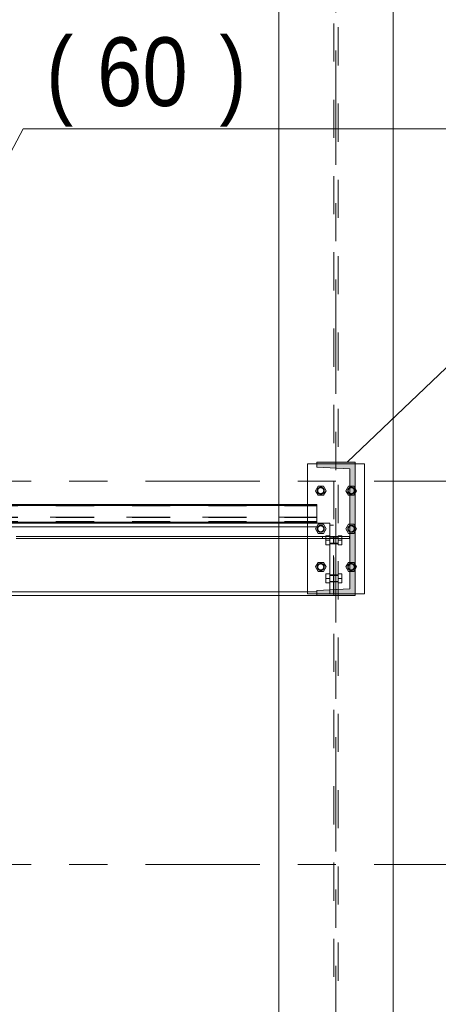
# Model space of a CAD drawing. Header units: millimetres. Extents: x -923 to -82, y -1402 to -808.
# Tile 95 of 109: x -368 to -357, y -919 to -893. Entities that reach past the tile are written whole.
import ezdxf

# ---------------------------------------------------------------- set-up
doc = ezdxf.new("R2010")
doc.units = ezdxf.units.MM
for name, pattern in [('XKITLINE00', [0]), ('XKITLINE01', [4, 1, -1, 1, -1]), ('XKITLINE02', [4, 2, -2]), ('XKITLINE03', [6, 3, -1, 1, -1])]:
    doc.linetypes.add(name, pattern=pattern)
for name, color, linetype, lineweight in [('Bout', 3, 'Continuous', 0), ('Onderdeel', 2, 'Continuous', 0), ('Onderdeel label', 2, 'Continuous', 0), ('Stramien', 4, 'Continuous', 0)]:
    doc.layers.add(name, color=color, linetype=linetype, lineweight=lineweight)
doc.styles.add('ARIAL', font='arial.ttf')

msp = doc.modelspace()

# ---------------------------------------------------------------- hatches: boundary and pattern name
at = {"layer": 'Onderdeel'}
for points in [[(-360.583, -904.449), (-360.583, -904.314), (-359.583, -904.314), (-359.583, -907.814), (-360.583, -907.814), (-360.583, -907.679), (-359.723, -907.636), (-359.723, -904.492)], [(-383.433, -905.456), (-383.433, -905.446), (-360.583, -905.446), (-360.583, -905.456)]]:
    msp.add_hatch(color=256, dxfattribs=at).paths.add_polyline_path(points, flags=17)

# ---------------------------------------------------------------- linework, layer by layer
at = {"layer": 'Bout', "linetype": 'XKITLINE00', "lineweight": 0}
for p, q in [((-360.621, -905.064), (-360.552, -904.944)), ((-360.552, -905.184), (-360.621, -905.064)), ((-360.552, -904.944), (-360.413, -904.944)), ((-360.413, -904.944), (-360.344, -905.064)), ((-360.344, -905.064), (-360.413, -905.184)), ((-359.821, -905.064), (-359.752, -904.944)), ((-359.752, -905.184), (-359.821, -905.064)), ((-359.752, -904.944), (-359.723, -904.944)), ((-359.583, -904.997), (-359.544, -905.064)), ((-359.544, -905.064), (-359.583, -905.13)), ((-360.413, -905.184), (-360.552, -905.184)), ((-359.723, -905.184), (-359.752, -905.184)), ((-360.621, -906.064), (-360.552, -905.944)), ((-360.552, -906.184), (-360.621, -906.064)), ((-360.552, -905.944), (-360.413, -905.944)), ((-360.413, -905.944), (-360.344, -906.064)), ((-360.344, -906.064), (-360.413, -906.184)), ((-359.821, -906.064), (-359.752, -905.944)), ((-359.752, -906.184), (-359.821, -906.064)), ((-359.752, -905.944), (-359.723, -905.944)), ((-359.583, -905.997), (-359.544, -906.064)), ((-359.544, -906.064), (-359.583, -906.13)), ((-360.413, -906.184), (-360.552, -906.184)), ((-359.723, -906.184), (-359.752, -906.184)), ((-360.621, -907.064), (-360.552, -906.944)), ((-360.552, -907.184), (-360.621, -907.064)), ((-360.552, -906.944), (-360.413, -906.944)), ((-360.413, -906.944), (-360.344, -907.064)), ((-360.344, -907.064), (-360.413, -907.184)), ((-359.821, -907.064), (-359.752, -906.944)), ((-359.752, -907.184), (-359.821, -907.064)), ((-359.752, -906.944), (-359.723, -906.944)), ((-359.583, -906.997), (-359.544, -907.064)), ((-359.544, -907.064), (-359.583, -907.13)), ((-360.413, -907.184), (-360.552, -907.184)), ((-359.723, -907.184), (-359.752, -907.184))]:
    msp.add_line(p, q, dxfattribs=at)
at = {"layer": 'Bout', "linetype": 'XKITLINE02', "lineweight": 0}
for p, q in [((-360.621, -905.064), (-360.552, -904.944)), ((-360.552, -904.944), (-360.621, -905.064)), ((-360.552, -904.944), (-360.621, -905.064)), ((-360.552, -905.184), (-360.621, -905.064)), ((-360.621, -905.064), (-360.552, -905.184)), ((-360.621, -905.064), (-360.552, -905.184)), ((-360.552, -904.944), (-360.413, -904.944)), ((-360.552, -904.944), (-360.413, -904.944)), ((-360.552, -904.944), (-360.413, -904.944)), ((-360.413, -904.944), (-360.552, -904.944)), ((-360.552, -904.944), (-360.413, -904.944)), ((-360.413, -904.944), (-360.552, -904.944)), ((-360.552, -904.944), (-360.413, -904.944)), ((-360.413, -904.944), (-360.344, -905.064)), ((-360.344, -905.064), (-360.413, -904.944)), ((-360.344, -905.064), (-360.413, -904.944)), ((-360.344, -905.064), (-360.413, -905.184)), ((-360.413, -905.184), (-360.344, -905.064)), ((-360.413, -905.184), (-360.344, -905.064)), ((-359.821, -905.064), (-359.752, -904.944)), ((-359.752, -904.944), (-359.821, -905.064)), ((-359.752, -904.944), (-359.821, -905.064)), ((-359.752, -905.184), (-359.821, -905.064)), ((-359.821, -905.064), (-359.752, -905.184)), ((-359.821, -905.064), (-359.752, -905.184)), ((-359.752, -904.944), (-359.613, -904.944)), ((-359.752, -904.944), (-359.613, -904.944)), ((-359.613, -904.944), (-359.752, -904.944)), ((-359.752, -904.944), (-359.613, -904.944)), ((-359.613, -904.944), (-359.752, -904.944)), ((-359.752, -904.944), (-359.613, -904.944)), ((-359.723, -904.944), (-359.613, -904.944)), ((-359.613, -904.944), (-359.583, -904.997)), ((-359.613, -904.944), (-359.544, -905.064)), ((-359.544, -905.064), (-359.613, -904.944)), ((-359.544, -905.064), (-359.613, -904.944)), ((-359.544, -905.064), (-359.613, -905.184)), ((-359.613, -905.184), (-359.544, -905.064)), ((-359.613, -905.184), (-359.544, -905.064)), ((-360.552, -905.184), (-360.413, -905.184)), ((-360.413, -905.184), (-360.552, -905.184)), ((-360.552, -905.184), (-360.413, -905.184)), ((-360.552, -905.184), (-360.413, -905.184)), ((-360.552, -905.184), (-360.413, -905.184)), ((-360.552, -905.184), (-360.413, -905.184)), ((-360.413, -905.184), (-360.552, -905.184)), ((-359.613, -905.184), (-359.752, -905.184)), ((-359.752, -905.184), (-359.613, -905.184)), ((-359.752, -905.184), (-359.613, -905.184)), ((-359.752, -905.184), (-359.613, -905.184)), ((-359.752, -905.184), (-359.613, -905.184)), ((-359.752, -905.184), (-359.613, -905.184)), ((-359.613, -905.184), (-359.723, -905.184)), ((-359.583, -905.13), (-359.613, -905.184)), ((-360.621, -906.064), (-360.552, -905.944)), ((-360.552, -905.944), (-360.621, -906.064)), ((-360.552, -905.944), (-360.621, -906.064)), ((-360.552, -906.184), (-360.621, -906.064)), ((-360.621, -906.064), (-360.552, -906.184)), ((-360.621, -906.064), (-360.552, -906.184)), ((-360.552, -905.944), (-360.413, -905.944)), ((-360.552, -905.944), (-360.413, -905.944)), ((-360.552, -905.944), (-360.413, -905.944)), ((-360.413, -905.944), (-360.552, -905.944)), ((-360.552, -905.944), (-360.413, -905.944)), ((-360.413, -905.944), (-360.552, -905.944)), ((-360.552, -905.944), (-360.413, -905.944)), ((-360.413, -905.944), (-360.344, -906.064)), ((-360.344, -906.064), (-360.413, -905.944)), ((-360.344, -906.064), (-360.413, -905.944)), ((-360.344, -906.064), (-360.413, -906.184)), ((-360.413, -906.184), (-360.344, -906.064)), ((-360.413, -906.184), (-360.344, -906.064)), ((-359.821, -906.064), (-359.752, -905.944)), ((-359.752, -905.944), (-359.821, -906.064)), ((-359.752, -905.944), (-359.821, -906.064)), ((-359.752, -906.184), (-359.821, -906.064)), ((-359.821, -906.064), (-359.752, -906.184)), ((-359.821, -906.064), (-359.752, -906.184)), ((-359.752, -905.944), (-359.613, -905.944)), ((-359.752, -905.944), (-359.613, -905.944)), ((-359.613, -905.944), (-359.752, -905.944)), ((-359.752, -905.944), (-359.613, -905.944)), ((-359.613, -905.944), (-359.752, -905.944)), ((-359.752, -905.944), (-359.613, -905.944)), ((-359.723, -905.944), (-359.613, -905.944)), ((-359.613, -905.944), (-359.583, -905.997)), ((-359.613, -905.944), (-359.544, -906.064)), ((-359.544, -906.064), (-359.613, -905.944)), ((-359.544, -906.064), (-359.613, -905.944)), ((-359.544, -906.064), (-359.613, -906.184)), ((-359.613, -906.184), (-359.544, -906.064)), ((-359.613, -906.184), (-359.544, -906.064)), ((-360.552, -906.184), (-360.413, -906.184)), ((-360.413, -906.184), (-360.552, -906.184)), ((-360.552, -906.184), (-360.413, -906.184)), ((-360.552, -906.184), (-360.413, -906.184)), ((-360.552, -906.184), (-360.413, -906.184)), ((-360.552, -906.184), (-360.413, -906.184)), ((-360.552, -906.184), (-360.413, -906.184)), ((-360.248, -906.244), (-360.348, -906.244)), ((-360.348, -906.244), (-360.348, -906.484)), ((-360.248, -906.244), (-360.248, -906.484)), ((-360.248, -906.274), (-360.148, -906.274)), ((-360.248, -906.284), (-360.028, -906.284)), ((-360.148, -906.274), (-360.148, -906.454)), ((-360.138, -906.274), (-360.028, -906.274)), ((-360.138, -906.278), (-360.138, -906.274)), ((-360.138, -906.274), (-360.138, -906.454)), ((-359.928, -906.244), (-360.028, -906.244)), ((-360.028, -906.244), (-360.028, -906.484)), ((-359.928, -906.244), (-359.928, -906.484)), ((-359.613, -906.184), (-359.752, -906.184)), ((-359.752, -906.184), (-359.613, -906.184)), ((-359.752, -906.184), (-359.613, -906.184)), ((-359.752, -906.184), (-359.613, -906.184)), ((-359.752, -906.184), (-359.613, -906.184)), ((-359.752, -906.184), (-359.613, -906.184)), ((-359.613, -906.184), (-359.723, -906.184)), ((-359.583, -906.13), (-359.613, -906.184)), ((-360.348, -906.364), (-360.248, -906.364)), ((-360.348, -906.484), (-360.248, -906.484)), ((-360.248, -906.444), (-360.028, -906.444)), ((-360.248, -906.454), (-360.148, -906.454)), ((-360.138, -906.454), (-360.028, -906.454)), ((-360.028, -906.364), (-359.928, -906.364)), ((-360.028, -906.484), (-359.928, -906.484)), ((-360.621, -907.064), (-360.552, -906.944)), ((-360.552, -906.944), (-360.621, -907.064)), ((-360.552, -906.944), (-360.621, -907.064)), ((-360.552, -907.184), (-360.621, -907.064)), ((-360.621, -907.064), (-360.552, -907.184)), ((-360.621, -907.064), (-360.552, -907.184)), ((-360.552, -906.944), (-360.413, -906.944)), ((-360.552, -906.944), (-360.413, -906.944)), ((-360.552, -906.944), (-360.413, -906.944)), ((-360.413, -906.944), (-360.552, -906.944)), ((-360.552, -906.944), (-360.413, -906.944)), ((-360.413, -906.944), (-360.552, -906.944)), ((-360.552, -906.944), (-360.413, -906.944)), ((-360.413, -906.944), (-360.344, -907.064)), ((-360.344, -907.064), (-360.413, -906.944)), ((-360.344, -907.064), (-360.413, -906.944)), ((-360.344, -907.064), (-360.413, -907.184)), ((-360.413, -907.184), (-360.344, -907.064)), ((-360.413, -907.184), (-360.344, -907.064)), ((-359.821, -907.064), (-359.752, -906.944)), ((-359.752, -906.944), (-359.821, -907.064)), ((-359.752, -906.944), (-359.821, -907.064)), ((-359.752, -907.184), (-359.821, -907.064)), ((-359.821, -907.064), (-359.752, -907.184)), ((-359.821, -907.064), (-359.752, -907.184)), ((-359.752, -906.944), (-359.613, -906.944)), ((-359.752, -906.944), (-359.613, -906.944)), ((-359.613, -906.944), (-359.752, -906.944)), ((-359.613, -906.944), (-359.752, -906.944)), ((-359.723, -906.944), (-359.613, -906.944)), ((-359.613, -906.944), (-359.583, -906.997)), ((-359.613, -906.944), (-359.544, -907.064)), ((-359.544, -907.064), (-359.613, -906.944)), ((-359.544, -907.064), (-359.613, -906.944)), ((-359.544, -907.064), (-359.613, -907.184)), ((-359.613, -907.184), (-359.544, -907.064)), ((-359.613, -907.184), (-359.544, -907.064)), ((-359.583, -907.13), (-359.613, -907.184)), ((-360.552, -907.184), (-360.413, -907.184)), ((-360.413, -907.184), (-360.552, -907.184)), ((-360.552, -907.184), (-360.413, -907.184)), ((-360.552, -907.184), (-360.413, -907.184)), ((-360.552, -907.184), (-360.413, -907.184)), ((-360.552, -907.184), (-360.413, -907.184)), ((-360.552, -907.184), (-360.413, -907.184)), ((-360.248, -907.244), (-360.348, -907.244)), ((-360.348, -907.244), (-360.348, -907.484)), ((-360.348, -907.364), (-360.248, -907.364)), ((-360.248, -907.244), (-360.248, -907.484)), ((-360.248, -907.274), (-360.148, -907.274)), ((-360.248, -907.284), (-360.028, -907.284)), ((-360.148, -907.274), (-360.148, -907.454)), ((-360.138, -907.274), (-360.028, -907.274)), ((-360.138, -907.278), (-360.138, -907.274)), ((-360.138, -907.274), (-360.138, -907.454)), ((-359.928, -907.244), (-360.028, -907.244)), ((-360.028, -907.244), (-360.028, -907.484)), ((-360.028, -907.364), (-359.928, -907.364)), ((-359.928, -907.244), (-359.928, -907.484)), ((-359.613, -907.184), (-359.752, -907.184)), ((-359.752, -907.184), (-359.613, -907.184)), ((-359.752, -907.184), (-359.613, -907.184)), ((-359.752, -907.184), (-359.613, -907.184)), ((-359.613, -907.184), (-359.723, -907.184)), ((-360.348, -907.484), (-360.248, -907.484)), ((-360.248, -907.444), (-360.028, -907.444)), ((-360.248, -907.454), (-360.148, -907.454)), ((-360.138, -907.454), (-360.028, -907.454)), ((-360.028, -907.484), (-359.928, -907.484))]:
    msp.add_line(p, q, dxfattribs=at)
for centre, radius, start, end in [((-360.483, -905.064), 0.09, 72, 252), ((-360.483, -905.064), 0.09, 90, 270), ((-360.483, -905.064), 0.09, 72, 252), ((-360.483, -905.064), 0.09, 90, 270), ((-360.483, -905.064), 0.09, 90, 270), ((-360.483, -905.064), 0.09, 90, 270), ((-360.483, -905.064), 0.09, 108, 288), ((-360.483, -905.064), 0.09, 108, 288), ((-360.483, -905.064), 0.08, 30, 210), ((-360.483, -905.064), 0.08, 0, 180), ((-360.483, -905.064), 0.08, 0, 180), ((-360.483, -905.064), 0.08, 150, 330), ((-360.483, -905.064), 0.08, 180, 0), ((-360.483, -905.064), 0.08, 180, 0), ((-360.483, -905.064), 0.08, 330, 150), ((-360.483, -905.064), 0.08, 210, 30), ((-360.483, -905.064), 0.09, 288, 108), ((-360.483, -905.064), 0.09, 288, 108), ((-360.483, -905.064), 0.09, 252, 72), ((-360.483, -905.064), 0.09, 252, 72), ((-360.483, -905.064), 0.09, 270, 90), ((-360.483, -905.064), 0.09, 270, 90), ((-360.483, -905.064), 0.09, 270, 90), ((-360.483, -905.064), 0.09, 270, 90), ((-359.683, -905.064), 0.09, 72, 252), ((-359.683, -905.064), 0.09, 90, 270), ((-359.683, -905.064), 0.09, 72, 252), ((-359.683, -905.064), 0.09, 90, 270), ((-359.683, -905.064), 0.09, 90, 270), ((-359.683, -905.064), 0.09, 90, 270), ((-359.683, -905.064), 0.09, 108, 288), ((-359.683, -905.064), 0.09, 108, 288), ((-359.683, -905.064), 0.08, 30, 210), ((-359.683, -905.064), 0.08, 0, 180), ((-359.683, -905.064), 0.08, 0, 180), ((-359.683, -905.064), 0.08, 150, 330), ((-359.683, -905.064), 0.08, 180, 0), ((-359.683, -905.064), 0.08, 180, 0), ((-359.683, -905.064), 0.08, 330, 150), ((-359.683, -905.064), 0.08, 210, 30), ((-359.683, -905.064), 0.09, 288, 108), ((-359.683, -905.064), 0.09, 288, 108), ((-359.683, -905.064), 0.09, 252, 72), ((-359.683, -905.064), 0.09, 252, 72), ((-359.683, -905.064), 0.09, 270, 90), ((-359.683, -905.064), 0.09, 270, 90), ((-359.683, -905.064), 0.09, 270, 90), ((-359.683, -905.064), 0.09, 270, 90), ((-360.483, -906.064), 0.09, 72, 252), ((-360.483, -906.064), 0.09, 90, 270), ((-360.483, -906.064), 0.09, 72, 252), ((-360.483, -906.064), 0.09, 90, 270), ((-360.483, -906.064), 0.09, 90, 270), ((-360.483, -906.064), 0.09, 90, 270), ((-360.483, -906.064), 0.09, 108, 288), ((-360.483, -906.064), 0.09, 108, 288), ((-360.483, -906.064), 0.08, 30, 210), ((-360.483, -906.064), 0.08, 0, 180), ((-360.483, -906.064), 0.08, 0, 180), ((-360.483, -906.064), 0.08, 150, 330), ((-360.483, -906.064), 0.08, 180, 0), ((-360.483, -906.064), 0.08, 180, 0), ((-360.483, -906.064), 0.08, 330, 150), ((-360.483, -906.064), 0.08, 210, 30), ((-360.483, -906.064), 0.09, 288, 108), ((-360.483, -906.064), 0.09, 288, 108), ((-360.483, -906.064), 0.09, 252, 72), ((-360.483, -906.064), 0.09, 252, 72), ((-360.483, -906.064), 0.09, 270, 90), ((-360.483, -906.064), 0.09, 270, 90), ((-360.483, -906.064), 0.09, 270, 90), ((-360.483, -906.064), 0.09, 270, 90), ((-359.683, -906.064), 0.09, 72, 252), ((-359.683, -906.064), 0.09, 90, 270), ((-359.683, -906.064), 0.09, 72, 252), ((-359.683, -906.064), 0.09, 90, 270), ((-359.683, -906.064), 0.09, 90, 270), ((-359.683, -906.064), 0.09, 90, 270), ((-359.683, -906.064), 0.09, 108, 288), ((-359.683, -906.064), 0.09, 108, 288), ((-359.683, -906.064), 0.08, 30, 210), ((-359.683, -906.064), 0.08, 0, 180), ((-359.683, -906.064), 0.08, 0, 180), ((-359.683, -906.064), 0.08, 150, 330), ((-359.683, -906.064), 0.08, 180, 0), ((-359.683, -906.064), 0.08, 180, 0), ((-359.683, -906.064), 0.08, 330, 150), ((-359.683, -906.064), 0.08, 210, 30), ((-359.683, -906.064), 0.09, 288, 108), ((-359.683, -906.064), 0.09, 288, 108), ((-359.683, -906.064), 0.09, 252, 72), ((-359.683, -906.064), 0.09, 252, 72), ((-359.683, -906.064), 0.09, 270, 90), ((-359.683, -906.064), 0.09, 270, 90), ((-359.683, -906.064), 0.09, 270, 90), ((-359.683, -906.064), 0.09, 270, 90), ((-360.483, -907.064), 0.09, 72, 252), ((-360.483, -907.064), 0.09, 90, 270), ((-360.483, -907.064), 0.09, 72, 252), ((-360.483, -907.064), 0.09, 90, 270), ((-360.483, -907.064), 0.09, 90, 270), ((-360.483, -907.064), 0.09, 90, 270), ((-360.483, -907.064), 0.09, 108, 288), ((-360.483, -907.064), 0.09, 108, 288), ((-360.483, -907.064), 0.08, 30, 210), ((-360.483, -907.064), 0.08, 0, 180), ((-360.483, -907.064), 0.08, 0, 180), ((-360.483, -907.064), 0.08, 150, 330), ((-360.483, -907.064), 0.08, 180, 0), ((-360.483, -907.064), 0.08, 180, 0), ((-360.483, -907.064), 0.08, 330, 150), ((-360.483, -907.064), 0.08, 210, 30), ((-360.483, -907.064), 0.09, 288, 108), ((-360.483, -907.064), 0.09, 288, 108), ((-360.483, -907.064), 0.09, 252, 72), ((-360.483, -907.064), 0.09, 252, 72), ((-360.483, -907.064), 0.09, 270, 90), ((-360.483, -907.064), 0.09, 270, 90), ((-360.483, -907.064), 0.09, 270, 90), ((-360.483, -907.064), 0.09, 270, 90), ((-359.683, -907.064), 0.09, 72, 252), ((-359.683, -907.064), 0.09, 90, 270), ((-359.683, -907.064), 0.09, 72, 252), ((-359.683, -907.064), 0.09, 90, 270), ((-359.683, -907.064), 0.09, 90, 270), ((-359.683, -907.064), 0.09, 90, 270), ((-359.683, -907.064), 0.09, 108, 288), ((-359.683, -907.064), 0.09, 108, 288), ((-359.683, -907.064), 0.08, 30, 210), ((-359.683, -907.064), 0.08, 0, 180), ((-359.683, -907.064), 0.08, 0, 180), ((-359.683, -907.064), 0.08, 150, 330), ((-359.683, -907.064), 0.08, 180, 0), ((-359.683, -907.064), 0.08, 180, 0), ((-359.683, -907.064), 0.08, 330, 150), ((-359.683, -907.064), 0.08, 210, 30), ((-359.683, -907.064), 0.09, 288, 108), ((-359.683, -907.064), 0.09, 288, 108), ((-359.683, -907.064), 0.09, 252, 72), ((-359.683, -907.064), 0.09, 252, 72), ((-359.683, -907.064), 0.09, 270, 90), ((-359.683, -907.064), 0.09, 270, 90), ((-359.683, -907.064), 0.09, 270, 90), ((-359.683, -907.064), 0.09, 270, 90)]:
    msp.add_arc(centre, radius, start, end, dxfattribs=at)
at = {"layer": 'Onderdeel', "linetype": 'XKITLINE00', "lineweight": 0}
for p, q in [((-361.583, -874.813), (-361.583, -905.429)), ((-358.583, -874.814), (-358.583, -985.814)), ((-360.833, -904.364), (-360.833, -905.429)), ((-360.833, -904.364), (-360.583, -904.364)), ((-360.583, -904.449), (-360.583, -904.314)), ((-360.583, -904.314), (-359.583, -904.314)), ((-359.723, -904.492), (-360.583, -904.449)), ((-359.723, -907.636), (-359.723, -904.492)), ((-359.583, -904.314), (-359.583, -907.814)), ((-359.583, -904.364), (-359.333, -904.364)), ((-359.333, -904.364), (-359.333, -907.764)), ((-383.433, -905.429), (-360.583, -905.429)), ((-383.433, -905.435), (-360.583, -905.435)), ((-383.433, -905.446), (-360.583, -905.446)), ((-383.433, -905.456), (-360.583, -905.456)), ((-383.433, -905.456), (-360.583, -905.456)), ((-360.583, -905.429), (-360.583, -905.435)), ((-360.583, -905.435), (-360.583, -905.456)), ((-360.583, -905.456), (-360.583, -905.914)), ((-383.433, -905.887), (-360.583, -905.887)), ((-383.433, -905.906), (-360.583, -905.906)), ((-372.238, -905.914), (-360.583, -905.914)), ((-372.238, -906.014), (-361.583, -906.014)), ((-361.583, -905.914), (-361.583, -906.264)), ((-360.833, -905.914), (-360.833, -906.264)), ((-368.479, -906.264), (-360.429, -906.264)), ((-368.479, -906.314), (-360.429, -906.314)), ((-361.583, -906.314), (-361.583, -944.429)), ((-360.833, -906.314), (-360.833, -907.764)), ((-360.583, -907.679), (-359.723, -907.636)), ((-372.238, -907.714), (-361.583, -907.714)), ((-372.238, -907.814), (-361.583, -907.814)), ((-360.833, -907.764), (-360.583, -907.764)), ((-360.583, -907.814), (-360.583, -907.679)), ((-360.583, -907.814), (-359.583, -907.814)), ((-359.583, -907.764), (-359.333, -907.764))]:
    msp.add_line(p, q, dxfattribs=at)
at = {"layer": 'Onderdeel', "linetype": 'XKITLINE01', "lineweight": 0}
for p, q in [((-360.138, -874.814), (-360.138, -985.914)), ((-360.028, -985.914), (-360.028, -874.814)), ((-360.833, -907.764), (-360.833, -904.364)), ((-359.333, -904.364), (-360.833, -904.364)), ((-359.583, -904.314), (-360.583, -904.314)), ((-360.583, -904.314), (-360.583, -904.449)), ((-360.583, -904.364), (-359.583, -904.364)), ((-360.583, -904.449), (-359.723, -904.492)), ((-359.723, -904.492), (-359.723, -907.636)), ((-359.583, -907.814), (-359.583, -904.314)), ((-359.333, -907.764), (-359.333, -904.364)), ((-383.433, -905.429), (-360.583, -905.429)), ((-383.433, -905.429), (-360.583, -905.429)), ((-383.433, -905.429), (-360.583, -905.429)), ((-383.433, -905.429), (-360.583, -905.429)), ((-383.433, -905.431), (-360.583, -905.431)), ((-383.433, -905.431), (-360.583, -905.431)), ((-383.433, -905.431), (-360.583, -905.431)), ((-383.433, -905.431), (-360.583, -905.431)), ((-383.433, -905.431), (-360.583, -905.431)), ((-383.433, -905.435), (-360.583, -905.435)), ((-383.433, -905.435), (-360.583, -905.435)), ((-383.433, -905.435), (-360.583, -905.435)), ((-383.433, -905.435), (-360.583, -905.435)), ((-383.433, -905.436), (-360.583, -905.436)), ((-383.433, -905.436), (-360.583, -905.436)), ((-383.433, -905.436), (-360.583, -905.436)), ((-383.433, -905.436), (-360.583, -905.436)), ((-383.433, -905.436), (-360.583, -905.436)), ((-383.433, -905.436), (-360.583, -905.436)), ((-383.433, -905.436), (-360.583, -905.436)), ((-383.433, -905.436), (-360.583, -905.436)), ((-383.433, -905.436), (-360.583, -905.436)), ((-383.433, -905.439), (-360.583, -905.439)), ((-383.433, -905.439), (-360.583, -905.439)), ((-383.433, -905.439), (-360.583, -905.439)), ((-383.433, -905.439), (-360.583, -905.439)), ((-383.433, -905.439), (-360.583, -905.439)), ((-383.433, -905.441), (-360.583, -905.441)), ((-383.433, -905.441), (-360.583, -905.441)), ((-383.433, -905.441), (-360.583, -905.441)), ((-383.433, -905.441), (-360.583, -905.441)), ((-383.433, -905.441), (-360.583, -905.441)), ((-383.433, -905.442), (-360.583, -905.442)), ((-383.433, -905.442), (-360.583, -905.442)), ((-383.433, -905.442), (-360.583, -905.442)), ((-383.433, -905.442), (-360.583, -905.442)), ((-383.433, -905.446), (-360.583, -905.446)), ((-383.433, -905.446), (-360.583, -905.446)), ((-383.433, -905.446), (-360.583, -905.446)), ((-383.433, -905.446), (-360.583, -905.446)), ((-383.433, -905.446), (-360.583, -905.446)), ((-383.433, -905.449), (-360.583, -905.449)), ((-383.433, -905.449), (-360.583, -905.449)), ((-383.433, -905.449), (-360.583, -905.449)), ((-383.433, -905.449), (-360.583, -905.449)), ((-383.433, -905.449), (-360.583, -905.449)), ((-383.433, -905.451), (-360.583, -905.451)), ((-383.433, -905.451), (-360.583, -905.451)), ((-383.433, -905.451), (-360.583, -905.451)), ((-383.433, -905.451), (-360.583, -905.451)), ((-383.433, -905.451), (-360.583, -905.451)), ((-383.433, -905.452), (-360.583, -905.452)), ((-383.433, -905.452), (-360.583, -905.452)), ((-383.433, -905.452), (-360.583, -905.452)), ((-383.433, -905.452), (-360.583, -905.452)), ((-383.433, -905.452), (-360.583, -905.452)), ((-360.583, -905.456), (-383.433, -905.456)), ((-383.433, -905.456), (-360.583, -905.456)), ((-383.433, -905.456), (-360.583, -905.456)), ((-383.433, -905.456), (-360.583, -905.456)), ((-383.433, -905.456), (-360.583, -905.456)), ((-383.433, -905.456), (-360.583, -905.456)), ((-383.433, -905.456), (-360.583, -905.456)), ((-383.433, -905.456), (-360.583, -905.456)), ((-383.433, -905.456), (-360.583, -905.456)), ((-383.433, -905.456), (-360.583, -905.456)), ((-383.433, -905.456), (-360.583, -905.456)), ((-383.433, -905.456), (-360.583, -905.456)), ((-383.433, -905.46), (-360.583, -905.46)), ((-383.433, -905.46), (-360.583, -905.46)), ((-383.433, -905.46), (-360.583, -905.46)), ((-383.433, -905.46), (-360.583, -905.46)), ((-361.583, -905.429), (-361.583, -905.914)), ((-360.833, -905.429), (-360.833, -905.914)), ((-360.583, -905.429), (-360.583, -905.429)), ((-360.583, -905.431), (-360.583, -905.429)), ((-360.583, -905.429), (-360.583, -905.435)), ((-360.583, -905.429), (-360.583, -905.914)), ((-360.583, -905.429), (-360.583, -905.914)), ((-360.583, -905.429), (-360.583, -905.914)), ((-360.583, -905.429), (-360.583, -905.914)), ((-360.583, -905.439), (-360.583, -905.431)), ((-360.583, -905.441), (-360.583, -905.436)), ((-360.583, -905.436), (-360.583, -905.439)), ((-360.583, -905.446), (-360.583, -905.439)), ((-360.583, -905.446), (-360.583, -905.439)), ((-360.583, -905.446), (-360.583, -905.441)), ((-360.583, -905.456), (-360.583, -905.446)), ((-360.583, -905.451), (-360.583, -905.446)), ((-360.583, -905.446), (-360.583, -905.456)), ((-360.583, -905.449), (-360.583, -905.446)), ((-360.583, -905.451), (-360.583, -905.456)), ((-360.583, -905.456), (-360.583, -905.451)), ((-383.433, -905.759), (-360.583, -905.759)), ((-360.583, -905.759), (-383.433, -905.759)), ((-360.583, -905.759), (-383.433, -905.759)), ((-360.583, -905.759), (-383.433, -905.759)), ((-383.433, -905.763), (-360.583, -905.763)), ((-383.433, -905.763), (-360.583, -905.763)), ((-383.433, -905.763), (-360.583, -905.763)), ((-383.433, -905.763), (-360.583, -905.763)), ((-384.683, -905.914), (-360.248, -905.914)), ((-383.433, -905.875), (-360.583, -905.875)), ((-383.433, -905.875), (-360.583, -905.875)), ((-383.433, -905.875), (-360.583, -905.875)), ((-383.433, -905.875), (-360.583, -905.875)), ((-383.433, -905.879), (-360.583, -905.879)), ((-383.433, -905.879), (-360.583, -905.879)), ((-383.433, -905.879), (-360.583, -905.879)), ((-383.433, -905.879), (-360.583, -905.879)), ((-383.433, -905.883), (-360.583, -905.883)), ((-383.433, -905.883), (-360.583, -905.883)), ((-383.433, -905.883), (-360.583, -905.883)), ((-383.433, -905.883), (-360.583, -905.883)), ((-383.433, -905.883), (-360.583, -905.883)), ((-383.433, -905.887), (-360.583, -905.887)), ((-383.433, -905.887), (-360.583, -905.887)), ((-383.433, -905.887), (-360.583, -905.887)), ((-383.433, -905.887), (-360.583, -905.887)), ((-383.433, -905.892), (-360.583, -905.892)), ((-383.433, -905.892), (-360.583, -905.892)), ((-383.433, -905.892), (-360.583, -905.892)), ((-383.433, -905.892), (-360.583, -905.892)), ((-383.433, -905.899), (-360.583, -905.899)), ((-383.433, -905.899), (-360.583, -905.899)), ((-383.433, -905.899), (-360.583, -905.899)), ((-383.433, -905.899), (-360.583, -905.899)), ((-383.433, -905.899), (-360.583, -905.899)), ((-383.433, -905.899), (-360.583, -905.899)), ((-383.433, -905.899), (-360.583, -905.899)), ((-383.433, -905.899), (-360.583, -905.899)), ((-383.433, -905.9), (-360.583, -905.9)), ((-383.433, -905.9), (-360.583, -905.9)), ((-383.433, -905.9), (-360.583, -905.9)), ((-383.433, -905.9), (-360.583, -905.9)), ((-383.433, -905.9), (-360.583, -905.9)), ((-383.433, -905.906), (-360.583, -905.906)), ((-383.433, -905.906), (-360.583, -905.906)), ((-383.433, -905.906), (-360.583, -905.906)), ((-360.583, -905.906), (-383.433, -905.906)), ((-383.433, -905.906), (-360.583, -905.906)), ((-360.583, -905.906), (-383.433, -905.906)), ((-383.433, -905.906), (-360.583, -905.906)), ((-360.583, -905.906), (-383.433, -905.906)), ((-383.433, -905.906), (-360.583, -905.906)), ((-360.583, -905.914), (-383.433, -905.914)), ((-383.433, -905.914), (-360.583, -905.914)), ((-383.433, -905.914), (-360.583, -905.914)), ((-383.433, -905.914), (-360.583, -905.914)), ((-361.583, -906.014), (-360.248, -906.014)), ((-360.583, -905.9), (-360.583, -905.906)), ((-360.583, -905.906), (-360.583, -905.9)), ((-360.583, -905.9), (-360.583, -905.906)), ((-360.583, -905.906), (-360.583, -905.9)), ((-360.583, -905.9), (-360.583, -905.906)), ((-360.583, -905.906), (-360.583, -905.9)), ((-360.248, -905.914), (-360.248, -907.814)), ((-360.248, -907.764), (-360.248, -905.964)), ((-360.248, -905.964), (-360.148, -905.964)), ((-360.148, -907.764), (-360.148, -905.964)), ((-361.583, -906.264), (-361.583, -906.314)), ((-360.833, -906.264), (-360.833, -906.314)), ((-360.441, -906.314), (-360.441, -906.264)), ((-360.429, -906.264), (-359.724, -906.264)), ((-360.429, -906.314), (-359.724, -906.314)), ((-359.724, -906.314), (-359.724, -906.264)), ((-359.723, -907.636), (-360.583, -907.679)), ((-361.583, -907.714), (-360.248, -907.714)), ((-361.583, -907.814), (-360.248, -907.814)), ((-359.333, -907.764), (-360.833, -907.764)), ((-360.583, -907.679), (-360.583, -907.814)), ((-360.583, -907.764), (-359.583, -907.764)), ((-360.583, -907.814), (-359.583, -907.814)), ((-360.248, -907.764), (-360.148, -907.764))]:
    msp.add_line(p, q, dxfattribs=at)
at = {"layer": 'Onderdeel label', "linetype": 'XKITLINE00', "lineweight": 0}
for p, q in [((-373.834, -905.917), (-368.291, -895.579)), ((-368.291, -895.579), (-351.859, -895.579)), ((-359.786, -904.319), (-356.247, -900.941))]:
    msp.add_line(p, q, dxfattribs=at)
at = {"layer": 'Stramien', "linetype": 'XKITLINE03', "lineweight": 0}
for p, q in [((-360.083, -1064.523), (-360.083, -840.314)), ((-407.083, -904.814), (-144.383, -904.814)), ((-407.083, -914.864), (-144.383, -914.864))]:
    msp.add_line(p, q, dxfattribs=at)

# ---------------------------------------------------------------- texts
at = {"layer": 'Onderdeel label', "style": 'ARIAL', "width": 0.85}
for s, p in [('(', (-367.691, -894.979)), ('60', (-366.352, -894.979)), (')', (-363.142, -894.979))]:
    msp.add_text(s, height=1.8, dxfattribs=at).set_placement(p)

doc.saveas('drawing.dxf')
